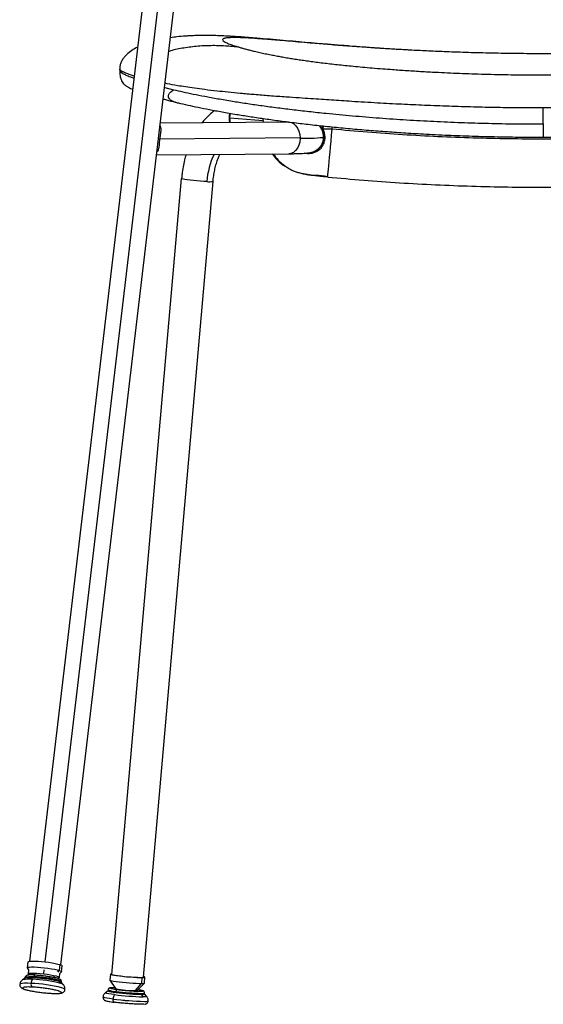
# Model space of a CAD drawing. Header units: millimetres. Extents: x 30 to 368, y 120 to 201.
# Tile 8 of 14: x 243 to 269, y 121 to 171. Entities that reach past the tile are written whole.
import ezdxf

# ---------------------------------------------------------------- set-up
doc = ezdxf.new("R2010")
doc.units = ezdxf.units.MM

msp = doc.modelspace()

# ---------------------------------------------------------------- linework, layer by layer
at = {"color": 7, "linetype": 'Continuous', "lineweight": 25}
for p, q in [((249.71, 177.002), (243.355, 123.231)), ((244.944, 123.044), (251.299, 176.815)), ((247.918, 168.399), (247.918, 168.306)), ((247.919, 168.385), (247.919, 168.389)), ((247.919, 168.307), (247.919, 168.306)), ((269.352, 165.607), (269.352, 166.417)), ((256.46, 165.702), (249.979, 165.647)), ((255.167, 165.87), (255.172, 165.691)), ((269.348, 165.607), (269.352, 165.607)), ((258.168, 165.299), (258.155, 165.335)), ((258.196, 165.346), (258.206, 165.318)), ((258.238, 164.96), (258.238, 165.029)), ((258.238, 164.961), (258.238, 164.937)), ((258.238, 164.937), (258.238, 164.96)), ((257.045, 164.902), (249.938, 164.842)), ((249.789, 164.045), (256.473, 164.102)), ((257.941, 164.338), (258.007, 164.379)), ((247.524, 122.569), (251.047, 162.844)), ((249.118, 122.43), (252.641, 162.704)), ((243.275, 123.198), (243.24, 122.903)), ((243.243, 122.892), (243.303, 122.798)), ((243.304, 122.803), (243.28, 122.596)), ((244.895, 123.061), (244.86, 122.765)), ((244.868, 122.409), (244.893, 122.615)), ((244.892, 122.61), (244.973, 122.688)), ((244.978, 122.697), (245.013, 122.993)), ((243.137, 122.38), (243.002, 122.287)), ((243.132, 122.415), (243.127, 122.373)), ((243.451, 122.569), (243.467, 122.544)), ((244.673, 122.399), (244.696, 122.422)), ((244.845, 122.27), (244.839, 122.221)), ((244.839, 122.221), (244.933, 122.107)), ((245.067, 122.043), (244.957, 122.165)), ((244.965, 122.156), (244.97, 122.198)), ((247.449, 122.576), (247.423, 122.277)), ((247.424, 122.275), (247.713, 121.85)), ((248.715, 121.745), (249.019, 122.108)), ((248.807, 121.754), (249.165, 122.122)), ((249.045, 122.407), (249.019, 122.108)), ((249.167, 122.125), (249.193, 122.423)), ((242.864, 122.062), (242.864, 122.062)), ((244.479, 121.605), (244.49, 121.603)), ((244.993, 121.882), (244.993, 121.881)), ((245.148, 121.792), (245.148, 121.792)), ((247.326, 121.737), (247.195, 121.64)), ((247.33, 121.785), (247.326, 121.735)), ((247.686, 121.889), (247.577, 121.891)), ((249.017, 121.606), (249.012, 121.556)), ((249.169, 121.574), (249.173, 121.623)), ((247.072, 121.422), (247.072, 121.421)), ((249.012, 121.556), (249.106, 121.433)), ((249.281, 121.457), (249.169, 121.576)), ((249.17, 121.199), (249.17, 121.199)), ((249.364, 121.221), (249.364, 121.221))]:
    msp.add_line(p, q, dxfattribs=at)
at = {"color": 8, "linetype": 'Continuous', "lineweight": 25}
for p, q in [((244.145, 123.2), (250.504, 177.004)), ((250.193, 167.458), (250.646, 167.341)), ((253.492, 165.916), (255.169, 165.792)), ((258.671, 165.341), (258.669, 165.445)), ((244.074, 122.598), (244.098, 122.804)), ((244.785, 122.677), (244.86, 122.765)), ((244.568, 122.423), (244.615, 122.477))]:
    msp.add_line(p, q, dxfattribs=at)
at = {"color": 8, "linetype": 'Continuous', "lineweight": 25, "flags": 128}
for points in [[(253.492, 165.916), (253.509, 166.075), (253.522, 166.132)], [(253.515, 165.677), (253.5, 165.763), (253.492, 165.916)], [(256.46, 165.702), (256.476, 165.702), (256.603, 165.679), (256.723, 165.617), (256.83, 165.521), (256.92, 165.395), (256.987, 165.245), (257.03, 165.078), (257.045, 164.902)], [(258.147, 165.331), (258.077, 165.44), (258.015, 165.514)], [(258.015, 165.514), (258.111, 165.392), (258.147, 165.331)], [(258.444, 162.917), (258.445, 162.927), (258.449, 162.971), (258.456, 163.052), (258.467, 163.167), (258.481, 163.315), (258.498, 163.493), (258.517, 163.7), (258.539, 163.933), (258.563, 164.187), (258.589, 164.459), (258.615, 164.744), (258.643, 165.04), (258.671, 165.341)], [(257.044, 164.866), (257.025, 164.692), (256.979, 164.528), (256.908, 164.382), (256.815, 164.261), (256.705, 164.172), (256.584, 164.118), (256.473, 164.102)], [(243.431, 122.113), (243.25, 122.119), (243.097, 122.117), (242.98, 122.107), (242.902, 122.091), (242.866, 122.069), (242.864, 122.062)], [(243.431, 122.113), (243.249, 122.118), (243.097, 122.116), (242.98, 122.107), (242.902, 122.091), (242.866, 122.068), (242.864, 122.062)], [(243.132, 122.415), (243.134, 122.42), (243.163, 122.438), (243.225, 122.451), (243.32, 122.459), (243.442, 122.46), (243.588, 122.456)], [(247.655, 121.542), (247.497, 121.564), (247.367, 121.585), (247.271, 121.604), (247.212, 121.621), (247.192, 121.636), (247.195, 121.64)], [(247.58, 121.319), (247.407, 121.343), (247.264, 121.366), (247.159, 121.387), (247.094, 121.406), (247.072, 121.421), (247.072, 121.422)], [(247.58, 121.319), (247.407, 121.342), (247.264, 121.365), (247.159, 121.387), (247.094, 121.406), (247.072, 121.421), (247.072, 121.421)], [(249.28, 121.458), (249.283, 121.453), (249.262, 121.442), (249.203, 121.436), (249.106, 121.433)]]:
    msp.add_lwpolyline(points, dxfattribs=at)
at = {"color": 7, "linetype": 'Continuous', "lineweight": 25, "flags": 128}
for points in [[(258.155, 165.335), (258.155, 165.335), (258.156, 165.336), (258.16, 165.337), (258.165, 165.338), (258.171, 165.34), (258.179, 165.342), (258.187, 165.344), (258.196, 165.346)], [(258.206, 165.318), (258.198, 165.314), (258.19, 165.31), (258.183, 165.307), (258.177, 165.304), (258.172, 165.302), (258.169, 165.3), (258.168, 165.299), (258.168, 165.299)], [(258.238, 164.937), (258.218, 164.923), (258.159, 164.911), (258.062, 164.899), (257.927, 164.89), (257.757, 164.881), (257.551, 164.875), (257.313, 164.87), (257.044, 164.866)], [(257.421, 163.054), (257.125, 163.103), (256.914, 163.16)], [(252.324, 162.693), (252.172, 162.701), (252.004, 162.712), (251.828, 162.727), (251.653, 162.743), (251.487, 162.762), (251.339, 162.78), (251.215, 162.799), (251.123, 162.816), (251.066, 162.831), (251.047, 162.844)], [(243.275, 123.198), (243.279, 123.207), (243.317, 123.224), (243.39, 123.235), (243.496, 123.241), (243.63, 123.24), (243.787, 123.233), (243.96, 123.219), (244.141, 123.201), (244.321, 123.177), (244.494, 123.151), (244.652, 123.121), (244.788, 123.091), (244.895, 123.061)], [(243.243, 122.892), (243.245, 122.911), (243.282, 122.928), (243.355, 122.94), (243.461, 122.945), (243.596, 122.944), (243.752, 122.937), (243.925, 122.923), (244.106, 122.905), (244.286, 122.882), (244.459, 122.855), (244.617, 122.825), (244.753, 122.795), (244.86, 122.765)], [(243.367, 122.541), (243.358, 122.544), (243.299, 122.571), (243.279, 122.595), (243.299, 122.614), (243.358, 122.627), (243.453, 122.634), (243.579, 122.635), (243.729, 122.629), (243.897, 122.616), (244.074, 122.598)], [(244.074, 122.598), (244.251, 122.575), (244.419, 122.548), (244.569, 122.519), (244.695, 122.49), (244.79, 122.461), (244.849, 122.433), (244.869, 122.41), (244.849, 122.391), (244.79, 122.378), (244.765, 122.375)], [(244.86, 122.765), (244.935, 122.736), (244.973, 122.711), (244.974, 122.689), (244.973, 122.688)], [(244.895, 123.061), (244.97, 123.032), (245.008, 123.006), (245.013, 122.993)], [(247.526, 122.591), (247.512, 122.59), (247.462, 122.583), (247.45, 122.573), (247.476, 122.56), (247.539, 122.544), (247.636, 122.526), (247.763, 122.507), (247.914, 122.488), (248.083, 122.469), (248.263, 122.451), (248.445, 122.436), (248.621, 122.423), (248.785, 122.414), (248.928, 122.408), (249.045, 122.407)], [(244.839, 122.221), (244.733, 122.251), (244.601, 122.281), (244.448, 122.31), (244.279, 122.337), (244.101, 122.361), (243.921, 122.381), (243.746, 122.397), (243.583, 122.407), (243.437, 122.411), (243.314, 122.41), (243.219, 122.402), (243.157, 122.389), (243.137, 122.38)], [(243.137, 122.38), (243.157, 122.389), (243.219, 122.402), (243.314, 122.41), (243.437, 122.411), (243.583, 122.407), (243.746, 122.397), (243.921, 122.381), (244.101, 122.361), (244.279, 122.337), (244.448, 122.31), (244.601, 122.281), (244.733, 122.251), (244.839, 122.221)], [(243.588, 122.456), (243.592, 122.475), (243.597, 122.493), (243.603, 122.508), (243.611, 122.521), (243.62, 122.531), (243.63, 122.537), (243.64, 122.54), (243.65, 122.539)], [(247.423, 122.277), (247.424, 122.275), (247.45, 122.262), (247.513, 122.246), (247.61, 122.228), (247.737, 122.209), (247.888, 122.19), (248.057, 122.171), (248.237, 122.153), (248.419, 122.138), (248.595, 122.125), (248.759, 122.116), (248.902, 122.11), (249.019, 122.108)], [(247.524, 122.569), (247.543, 122.557), (247.601, 122.541), (247.695, 122.524), (247.821, 122.505), (247.971, 122.486), (248.14, 122.468), (248.317, 122.451), (248.494, 122.437), (248.663, 122.426), (248.815, 122.418), (248.941, 122.415), (249.037, 122.416), (249.097, 122.421), (249.118, 122.43)], [(249.045, 122.407), (249.13, 122.409), (249.18, 122.415), (249.192, 122.426), (249.166, 122.439), (249.12, 122.451)], [(249.012, 121.556), (248.898, 121.558), (248.758, 121.563), (248.598, 121.572), (248.425, 121.583), (248.246, 121.598), (248.066, 121.615), (247.893, 121.633), (247.734, 121.652), (247.594, 121.671), (247.48, 121.69), (247.395, 121.707), (247.343, 121.722), (247.326, 121.735), (247.326, 121.735)], [(247.326, 121.735), (247.326, 121.735), (247.343, 121.722), (247.395, 121.707), (247.48, 121.69), (247.594, 121.671), (247.734, 121.652), (247.893, 121.633), (248.066, 121.615), (248.246, 121.598), (248.425, 121.583), (248.598, 121.572), (248.758, 121.563), (248.898, 121.558), (249.012, 121.556)], [(247.738, 121.702), (247.741, 121.721), (247.746, 121.74), (247.752, 121.757), (247.761, 121.772), (247.77, 121.785), (247.781, 121.794), (247.791, 121.8), (247.802, 121.802)], [(247.657, 121.155), (247.64, 121.158), (247.623, 121.167), (247.609, 121.182), (247.597, 121.203), (247.587, 121.227), (247.581, 121.256), (247.579, 121.287), (247.58, 121.319)]]:
    msp.add_lwpolyline(points, dxfattribs=at)
at = {"color": 8, "linetype": 'Continuous', "lineweight": 25}
for centre, radius, start, end in [((254.445, 165.904), 0.994, 166.2604, 193.1896), ((257.439, 164.96), 0.799, 0.0564, 24.8321), ((257.439, 164.96), 0.799, 0.0565, 24.789), ((256.189, 162.397), 3.876, 154.4282, 175.6126), ((257.712, 164.155), 0.0794, 158.111, 208.8404), ((257.471, 164.973), 0.8, 289.4975, 312.6033), ((243.325, 121.146), 1.186, 81.1424, 105.8235), ((244.836, 122.111), 0.159, 33.3123, 87.0217), ((244.88, 121.821), 0.291, 50.2888, 79.5151), ((244.983, 121.685), 0.197, 33.1167, 87.1141), ((244.983, 121.684), 0.197, 33.1313, 87.1072), ((247.742, 122.77), 1.068, 247.3045, 269.8075), ((249.061, 121.915), 0.313, 261.7927, 290.8852), ((249.225, 121.58), 0.385, 261.6888, 291.0777), ((249.225, 121.58), 0.385, 261.6964, 291.0635)]:
    msp.add_arc(centre, radius, start, end, dxfattribs=at)
at = {"color": 7, "linetype": 'Continuous', "lineweight": 25}
for centre, radius, start, end in [((255.938, 164.898), 1.106, 358.3843, 0.2332), ((258.232, 164.937), 0.0053, 358.3841, 0.0002), ((257.675, 165.541), 2.499, 215.3403, 239.8371), ((252.452, 163.6), 0.915, 262.01, 281.9649), ((243.604, 122.066), 0.18, 164.7449, 232.2152), ((243.827, 122.082), 0.398, 143.5716, 175.4789), ((243.147, 114.813), 7.306, 75.3654, 87.7731), ((243.147, 114.813), 7.306, 75.3654, 87.7731), ((243.248, 115.657), 6.666, 75.3654, 87.7731), ((243.36, 116.584), 5.876, 75.3654, 87.7731), ((244.795, 121.976), 0.248, 49.3291, 79.907), ((249.064, 122.377), 0.272, 260.5597, 292.2036), ((248.658, 126.055), 4.31, 257.3314, 270.7615), ((249.262, 133.436), 11.832, 262.5993, 268.8109), ((248.747, 121.901), 0.159, 258.5671, 292.3584), ((248.041, 121.287), 0.462, 146.5806, 176.1028), ((249.475, 135.907), 14.71, 262.5993, 268.8109), ((249.475, 135.906), 14.71, 262.5993, 268.8109), ((249.384, 134.853), 13.422, 262.5993, 268.8109), ((249.057, 121.863), 0.31, 261.6925, 291.0708)]:
    msp.add_arc(centre, radius, start, end, dxfattribs=at)
for points, knots in [([(262.293, 169.363), (262.088, 169.375), (261.618, 169.402), (260.915, 169.449), (260.21, 169.499), (259.508, 169.553), (258.803, 169.609), (258.096, 169.667), (257.45, 169.723), (256.816, 169.779), (256.166, 169.837), (255.497, 169.895), (254.919, 169.944), (254.432, 169.983), (254.032, 170.012), (253.676, 170.036), (253.349, 170.055), (253.024, 170.07), (252.73, 170.08), (252.454, 170.086), (252.214, 170.088), (251.995, 170.086), (251.811, 170.083), (251.641, 170.077), (251.458, 170.069), (251.18, 170.052), (250.856, 170.026), (250.598, 169.989), (250.49, 169.974)], [0, 0, 0, 0, 0.039905, 0.091839, 0.138915, 0.181266, 0.236369, 0.285957, 0.330404, 0.374698, 0.422781, 0.474847, 0.531475, 0.570276, 0.610805, 0.65192, 0.687037, 0.721834, 0.762026, 0.790257, 0.818519, 0.844713, 0.865477, 0.881606, 0.900068, 0.922416, 0.967369, 1, 1, 1, 1]), ([(269.349, 169.163), (268.902, 169.164), (268.033, 169.167), (266.77, 169.188), (265.586, 169.218), (264.521, 169.256), (263.569, 169.297), (262.925, 169.329), (262.524, 169.35), (262.346, 169.36), (262.171, 169.37), (261.999, 169.38), (261.83, 169.39), (261.664, 169.4), (261.372, 169.417), (260.959, 169.444), (260.432, 169.479), (259.927, 169.515), (259.442, 169.551), (258.979, 169.587), (258.536, 169.622), (258.115, 169.656), (257.633, 169.697), (257.102, 169.743), (256.532, 169.793), (256.08, 169.832), (255.725, 169.862), (255.455, 169.884), (255.2, 169.904), (254.959, 169.922), (254.694, 169.941), (254.415, 169.958), (254.137, 169.972), (253.946, 169.978), (253.816, 169.98), (253.734, 169.981), (253.656, 169.981), (253.584, 169.979), (253.517, 169.977), (253.439, 169.973), (253.355, 169.966), (253.275, 169.955), (253.212, 169.941), (253.165, 169.924), (253.136, 169.904), (253.118, 169.872), (253.142, 169.824), (253.245, 169.753), (253.418, 169.674), (253.651, 169.586), (253.86, 169.522), (253.964, 169.49)], [0, 0, 0, 0, 0.042425, 0.08236, 0.119815, 0.154799, 0.183552, 0.210412, 0.216183, 0.221859, 0.227442, 0.23293, 0.238324, 0.243624, 0.24883, 0.266394, 0.283356, 0.299725, 0.315514, 0.330734, 0.345399, 0.359525, 0.37313, 0.394506, 0.414793, 0.43548, 0.447542, 0.459777, 0.472244, 0.485002, 0.498103, 0.518621, 0.540339, 0.563394, 0.572843, 0.582523, 0.592437, 0.602593, 0.612994, 0.623644, 0.642997, 0.662945, 0.683509, 0.704705, 0.726551, 0.749059, 0.797808, 0.848486, 0.899916, 0.950187, 1, 1, 1, 1]), ([(284.733, 169.49), (284.83, 169.52), (285.025, 169.579), (285.246, 169.661), (285.382, 169.721), (285.461, 169.764), (285.503, 169.79), (285.535, 169.815), (285.558, 169.838), (285.57, 169.86), (285.573, 169.887), (285.55, 169.917), (285.491, 169.94), (285.436, 169.952), (285.404, 169.957), (285.369, 169.962), (285.331, 169.967), (285.29, 169.971), (285.224, 169.975), (285.126, 169.98), (284.981, 169.982), (284.818, 169.98), (284.635, 169.975), (284.432, 169.966), (284.211, 169.954), (283.935, 169.936), (283.591, 169.912), (283.163, 169.878), (282.766, 169.845), (282.424, 169.815), (282.152, 169.792), (281.874, 169.768), (281.588, 169.743), (281.291, 169.717), (280.781, 169.673), (280.026, 169.61), (279.284, 169.553), (278.772, 169.515), (278.521, 169.497), (278.264, 169.479), (278.003, 169.462), (277.736, 169.444), (277.464, 169.426), (276.94, 169.394), (276.126, 169.346), (274.986, 169.289), (273.735, 169.239), (272.372, 169.197), (270.898, 169.169), (269.878, 169.165), (269.349, 169.163)], [0, 0, 0, 0, 0.045905, 0.092514, 0.140275, 0.159191, 0.17782, 0.196166, 0.214234, 0.23203, 0.249558, 0.287134, 0.322888, 0.331961, 0.340916, 0.349754, 0.358478, 0.367088, 0.375586, 0.396215, 0.415904, 0.434689, 0.452614, 0.469728, 0.486087, 0.501757, 0.523477, 0.544337, 0.564605, 0.575001, 0.58545, 0.595987, 0.60585, 0.616286, 0.627314, 0.658532, 0.692427, 0.700421, 0.708561, 0.716846, 0.725278, 0.733859, 0.742591, 0.751473, 0.784272, 0.820483, 0.86014, 0.903266, 0.949881, 1, 1, 1, 1]), ([(248.822, 169.493), (248.796, 169.481), (248.673, 169.422), (248.448, 169.279), (248.227, 169.089), (248.078, 168.903), (247.989, 168.744), (247.929, 168.57), (247.922, 168.449), (247.918, 168.388)], [0, 0, 0, 0, 0.0538596, 0.2564518, 0.4856195, 0.607559, 0.733649, 0.8641588, 1, 1, 1, 1]), ([(253.964, 169.49), (254.021, 169.474), (254.132, 169.442), (254.319, 169.392), (254.521, 169.34), (254.709, 169.294), (254.875, 169.256), (255.009, 169.226), (255.146, 169.196), (255.286, 169.166), (255.43, 169.137), (255.609, 169.101), (255.826, 169.059), (256.088, 169.012), (256.359, 168.965), (256.638, 168.919), (256.923, 168.874), (257.219, 168.83), (257.527, 168.787), (257.853, 168.744), (258.198, 168.7), (258.56, 168.657), (258.934, 168.615), (259.327, 168.574), (259.747, 168.532), (260.205, 168.489), (260.704, 168.445), (261.213, 168.403), (261.677, 168.368), (262.085, 168.339), (262.457, 168.313), (262.84, 168.289), (263.234, 168.265), (263.639, 168.243), (264.313, 168.208), (265.28, 168.165), (266.564, 168.124), (267.928, 168.098), (269.403, 168.088), (270.929, 168.099), (272.101, 168.125), (272.858, 168.148), (273.232, 168.161), (273.599, 168.175), (273.959, 168.19), (274.313, 168.206), (274.756, 168.227), (275.283, 168.255), (275.887, 168.291), (276.465, 168.328), (277.044, 168.37), (277.594, 168.412), (278.111, 168.455), (278.569, 168.496), (278.992, 168.536), (279.38, 168.575), (279.781, 168.617), (280.196, 168.664), (280.625, 168.716), (281.029, 168.768), (281.406, 168.82), (281.724, 168.867), (281.996, 168.909), (282.231, 168.947), (282.46, 168.986), (282.683, 169.025), (282.901, 169.065), (283.16, 169.115), (283.451, 169.174), (283.764, 169.242), (284.047, 169.308), (284.302, 169.372), (284.532, 169.432), (284.665, 169.471), (284.733, 169.49)], [0, 0, 0, 0, 0.018076, 0.035842, 0.053306, 0.071337, 0.081109, 0.09063, 0.099904, 0.108934, 0.117722, 0.126274, 0.14011, 0.153318, 0.165919, 0.17794, 0.18941, 0.200106, 0.210656, 0.221102, 0.231493, 0.241873, 0.25229, 0.262274, 0.272983, 0.284451, 0.296707, 0.309772, 0.321536, 0.330165, 0.339016, 0.348092, 0.357395, 0.366929, 0.376697, 0.404869, 0.434783, 0.466474, 0.499974, 0.537553, 0.572851, 0.581725, 0.590446, 0.599016, 0.607435, 0.615705, 0.623826, 0.638609, 0.652855, 0.666576, 0.67978, 0.694318, 0.706299, 0.717579, 0.728176, 0.738114, 0.747421, 0.759901, 0.77234, 0.784818, 0.797415, 0.810209, 0.819715, 0.829607, 0.839903, 0.850617, 0.861766, 0.873361, 0.893134, 0.914195, 0.936582, 0.957391, 0.978525, 1, 1, 1, 1]), ([(247.918, 168.307), (247.922, 168.22), (247.93, 168.054), (247.982, 167.86), (248.05, 167.712), (248.107, 167.641), (248.145, 167.605), (248.193, 167.564), (248.243, 167.53), (248.296, 167.497), (248.352, 167.466), (248.429, 167.428), (248.498, 167.396), (248.557, 167.372), (248.571, 167.366)], [0, 0, 0, 0, 0.076068, 0.143787, 0.203723, 0.291923, 0.374507, 0.457585, 0.541194, 0.625366, 0.71013, 0.79551, 0.953064, 1, 1, 1, 1]), ([(250.882, 166.661), (250.858, 166.666), (250.813, 166.677), (250.748, 166.696), (250.688, 166.715), (250.613, 166.744), (250.542, 166.778), (250.471, 166.831), (250.433, 166.87), (250.409, 166.909), (250.395, 166.939), (250.388, 166.968), (250.382, 167.016), (250.393, 167.075), (250.422, 167.135), (250.472, 167.205), (250.545, 167.274), (250.613, 167.319), (250.646, 167.341)], [0, 0, 0, 0, 0.072824, 0.138806, 0.197986, 0.250423, 0.359454, 0.400169, 0.437944, 0.45495, 0.471557, 0.489617, 0.506419, 0.569194, 0.646011, 0.715395, 0.857873, 1, 1, 1, 1]), ([(250.646, 167.341), (250.799, 167.306), (251.103, 167.236), (251.63, 167.125), (252.215, 167.009), (252.874, 166.888), (253.576, 166.769), (254.303, 166.655), (255.032, 166.549), (255.809, 166.443), (256.629, 166.341), (257.484, 166.243), (258.504, 166.135), (259.695, 166.022), (261.057, 165.911), (262.431, 165.817), (263.81, 165.74), (265.191, 165.681), (266.575, 165.639), (267.961, 165.612), (268.885, 165.609), (269.348, 165.607)], [0, 0, 0, 0, 0.050046, 0.099953, 0.149899, 0.200206, 0.251172, 0.293449, 0.335528, 0.377694, 0.420222, 0.462537, 0.504436, 0.566912, 0.629396, 0.691618, 0.753475, 0.815148, 0.87674, 0.938317, 1, 1, 1, 1]), ([(250.765, 166.691), (250.602, 166.733), (250.365, 166.794), (250.18, 166.847), (250.122, 166.863)], [0, 0, 0, 0, 0.690305, 1, 1, 1, 1]), ([(250.902, 166.656), (250.902, 166.656), (250.902, 166.656), (250.901, 166.656), (250.901, 166.656), (250.901, 166.656), (250.9, 166.656), (250.9, 166.657), (250.899, 166.657), (250.899, 166.657), (250.897, 166.657), (250.89, 166.659), (250.885, 166.66), (250.882, 166.661)], [0, 0, 0, 0, 0.041338, 0.072983, 0.089397, 0.10301, 0.115317, 0.126095, 0.138377, 0.152887, 0.198037, 0.366857, 1, 1, 1, 1]), ([(269.348, 164.922), (268.931, 164.923), (268.102, 164.926), (266.85, 164.948), (265.606, 164.982), (264.363, 165.031), (263.218, 165.088), (262.174, 165.152), (261.223, 165.219), (260.281, 165.293), (259.344, 165.377), (258.434, 165.466), (257.565, 165.56), (256.732, 165.659), (255.939, 165.761), (255.185, 165.866), (254.476, 165.973), (253.771, 166.086), (253.091, 166.204), (252.45, 166.324), (251.88, 166.439), (251.358, 166.55), (251.056, 166.621), (250.902, 166.656)], [0, 0, 0, 0, 0.056469, 0.1122808, 0.1697227, 0.2252027, 0.2814256, 0.3259235, 0.3685402, 0.4126918, 0.4570928, 0.5004192, 0.542699, 0.5840678, 0.625869, 0.6673823, 0.7090532, 0.7506315, 0.8005522, 0.8500478, 0.8994333, 0.9487328, 1, 1, 1, 1]), ([(287.795, 166.666), (287.641, 166.63), (287.339, 166.559), (286.817, 166.447), (286.247, 166.332), (285.606, 166.211), (284.926, 166.093), (284.221, 165.979), (283.512, 165.872), (282.821, 165.775), (282.161, 165.688), (281.55, 165.613), (280.917, 165.54), (280.106, 165.453), (279.096, 165.354), (277.906, 165.253), (276.696, 165.164), (275.478, 165.089), (274.253, 165.028), (273.025, 164.98), (271.802, 164.947), (270.572, 164.926), (269.758, 164.923), (269.348, 164.922)], [0, 0, 0, 0, 0.05128, 0.100574, 0.149939, 0.199439, 0.249363, 0.290937, 0.332607, 0.374125, 0.405429, 0.437039, 0.467645, 0.499587, 0.555275, 0.611527, 0.666182, 0.722708, 0.778658, 0.833324, 0.889699, 0.94453, 1, 1, 1, 1]), ([(252.715, 166.276), (252.705, 166.27), (252.617, 166.213), (252.462, 166.079), (252.257, 165.883), (252.135, 165.735), (252.078, 165.665)], [0, 0, 0, 0, 0.039017, 0.367826, 0.703087, 1, 1, 1, 1]), ([(249.963, 165.515), (249.97, 165.5), (249.985, 165.464), (249.995, 165.402), (249.999, 165.327), (249.994, 165.245), (249.984, 165.159), (249.972, 165.081), (249.957, 164.98), (249.946, 164.898), (249.938, 164.842)], [0, 0, 0, 0, 0.1026901, 0.234767, 0.34557, 0.4950881, 0.617217, 0.7196942, 0.8088876, 1, 1, 1, 1]), ([(258.184, 165.495), (258.179, 165.488), (258.165, 165.469), (258.153, 165.43), (258.147, 165.383), (258.152, 165.351), (258.155, 165.335)], [0, 0, 0, 0, 0.1438831, 0.429196, 0.7137855, 1, 1, 1, 1]), ([(269.348, 165.607), (269.348, 165.521), (269.348, 165.35), (269.348, 165.154), (269.348, 165.029), (269.348, 164.965), (269.348, 164.927), (269.348, 164.923), (269.348, 164.922)], [0, 0, 0, 0, 0.295342, 0.584168, 0.710836, 0.821031, 0.916001, 1, 1, 1, 1]), ([(258.206, 165.318), (258.231, 165.255), (258.281, 165.127), (258.299, 164.923), (258.275, 164.726), (258.208, 164.544), (258.105, 164.386), (257.973, 164.26), (257.818, 164.166), (257.701, 164.133), (257.642, 164.117)], [0, 0, 0, 0, 0.1248262, 0.2500864, 0.3753619, 0.5002895, 0.6252951, 0.7503718, 0.8748125, 1, 1, 1, 1]), ([(258.157, 165.336), (258.159, 165.33), (258.162, 165.318), (258.167, 165.307), (258.17, 165.3)], [0, 0, 0, 0, 0.45258, 1, 1, 1, 1]), ([(258.168, 165.299), (258.192, 165.24), (258.239, 165.122), (258.245, 164.998), (258.248, 164.935)], [0, 0, 0, 0, 0.4998264, 1, 1, 1, 1]), ([(258.671, 165.341), (258.592, 165.342), (258.433, 165.343), (258.275, 165.345), (258.196, 165.346)], [0, 0, 0, 0, 0.501723, 1, 1, 1, 1]), ([(280.088, 165.341), (278.901, 165.24), (276.526, 165.039), (272.954, 164.879), (269.38, 164.821), (265.805, 164.879), (262.233, 165.039), (259.859, 165.241), (258.671, 165.341)], [0, 0, 0, 0, 0.166696, 0.333317, 0.500022, 0.666703, 0.833309, 1, 1, 1, 1]), ([(249.938, 164.842), (249.932, 164.788), (249.921, 164.679), (249.91, 164.526), (249.896, 164.42), (249.879, 164.338), (249.86, 164.264), (249.827, 164.224), (249.808, 164.2)], [0, 0, 0, 0, 0.204, 0.40823, 0.612216, 0.685248, 0.817425, 1, 1, 1, 1]), ([(256.473, 164.102), (256.477, 164.102), (256.563, 164.103), (256.712, 164.105), (256.918, 164.109), (257.098, 164.115), (257.258, 164.123), (257.384, 164.133), (257.482, 164.145), (257.559, 164.158), (257.633, 164.176), (257.708, 164.2), (257.796, 164.238), (257.893, 164.295), (257.992, 164.375), (258.083, 164.478), (258.159, 164.602), (258.211, 164.741), (258.237, 164.855), (258.235, 164.921), (258.234, 164.937)], [0, 0, 0, 0, 0.004433, 0.101631, 0.199565, 0.298777, 0.400466, 0.508002, 0.583609, 0.639343, 0.675262, 0.709229, 0.742743, 0.778091, 0.816649, 0.857429, 0.89966, 0.942786, 0.986371, 1, 1, 1, 1]), ([(258.248, 164.935), (258.237, 164.845), (258.217, 164.664), (258.1, 164.455), (257.989, 164.37), (257.943, 164.336)], [0, 0, 0, 0, 0.370929, 0.743303, 1, 1, 1, 1]), ([(251.276, 164.058), (251.25, 163.968), (251.191, 163.763), (251.123, 163.432), (251.073, 163.116), (251.056, 162.918), (251.05, 162.843)], [0, 0, 0, 0, 0.23171, 0.526145, 0.820094, 1, 1, 1, 1]), ([(252.643, 162.704), (252.647, 162.75), (252.658, 162.894), (252.695, 163.13), (252.752, 163.408), (252.826, 163.673), (252.902, 163.896), (252.958, 164.022), (252.98, 164.072)], [0, 0, 0, 0, 0.092992, 0.288855, 0.484184, 0.678722, 0.872235, 1, 1, 1, 1]), ([(255.692, 164.096), (255.709, 164.067), (255.793, 163.923), (255.986, 163.724), (256.23, 163.513), (256.44, 163.375), (256.626, 163.274), (256.807, 163.2), (256.992, 163.141), (257.197, 163.09), (257.415, 163.048), (257.605, 163.022), (257.713, 163.017), (257.782, 163.024), (257.876, 163.022), (257.995, 163.013), (258.136, 162.997), (258.292, 162.975), (258.394, 162.959), (258.447, 162.951)], [0, 0, 0, 0, 0.0287793, 0.1425667, 0.2354451, 0.307055, 0.360199, 0.4142663, 0.4780531, 0.553548, 0.6317721, 0.6966462, 0.7599749, 0.7945226, 0.8299804, 0.8676404, 0.9080276, 0.9519331, 1, 1, 1, 1]), ([(258.011, 164.378), (257.995, 164.365), (257.972, 164.346), (257.946, 164.333), (257.938, 164.329)], [0, 0, 0, 0, 0.69898, 1, 1, 1, 1]), ([(258.007, 164.379), (258.008, 164.38), (258.01, 164.381), (258.012, 164.383), (258.012, 164.384)], [0, 0, 0, 0, 0.56, 1, 1, 1, 1]), ([(258.444, 162.919), (258.345, 162.929), (258.148, 162.948), (257.875, 162.979), (257.64, 163.01), (257.483, 163.034), (257.461, 163.042), (257.454, 163.045)], [0, 0, 0, 0, 0.210841, 0.421183, 0.632125, 0.88001, 1, 1, 1, 1]), ([(258.444, 162.917), (259.656, 162.815), (262.081, 162.609), (265.729, 162.445), (269.38, 162.385), (273.03, 162.449), (275.836, 162.561), (277.421, 162.69), (277.793, 162.72)], [0, 0, 0, 0, 0.188451, 0.376821, 0.565304, 0.753817, 0.942198, 1, 1, 1, 1]), ([(243.016, 122.295), (243.007, 122.29), (242.977, 122.273), (242.928, 122.223), (242.881, 122.149), (242.87, 122.09), (242.865, 122.062)], [0, 0, 0, 0, 0.120049, 0.414249, 0.719451, 1, 1, 1, 1]), ([(243.625, 122.54), (243.608, 122.541), (243.543, 122.544), (243.447, 122.545), (243.34, 122.54), (243.266, 122.531), (243.213, 122.516), (243.171, 122.492), (243.137, 122.451), (243.136, 122.423), (243.136, 122.414)], [0, 0, 0, 0, 0.064066, 0.249159, 0.436626, 0.630287, 0.763536, 0.87571, 0.960295, 1, 1, 1, 1]), ([(243.65, 122.539), (243.711, 122.535), (243.837, 122.528), (244.052, 122.506), (244.274, 122.477), (244.481, 122.443), (244.65, 122.407), (244.78, 122.372), (244.827, 122.351), (244.85, 122.341)], [0, 0, 0, 0, 0.136229, 0.281359, 0.431886, 0.582381, 0.727512, 0.863771, 1, 1, 1, 1]), ([(244.966, 122.2), (244.968, 122.209), (244.973, 122.236), (244.953, 122.276), (244.925, 122.306), (244.903, 122.322), (244.885, 122.33), (244.88, 122.332)], [0, 0, 0, 0, 0.125169, 0.35437, 0.589948, 0.881714, 1, 1, 1, 1]), ([(242.865, 122.062), (242.864, 122.06), (242.857, 122.035), (242.869, 121.984), (242.897, 121.93), (242.934, 121.893), (242.977, 121.863), (243.031, 121.837), (243.082, 121.819), (243.11, 121.809)], [0, 0, 0, 0, 0.011441, 0.149093, 0.268832, 0.39168, 0.537715, 0.745472, 1, 1, 1, 1]), ([(243.11, 121.809), (243.128, 121.804), (243.154, 121.795), (243.187, 121.787), (243.199, 121.784)], [0, 0, 0, 0, 0.660311, 1, 1, 1, 1]), ([(243.226, 121.781), (243.246, 121.775), (243.316, 121.755), (243.49, 121.72), (243.734, 121.679), (243.999, 121.644), (244.256, 121.618), (244.407, 121.61), (244.479, 121.605)], [0, 0, 0, 0, 0.073535, 0.258348, 0.450028, 0.641675, 0.826488, 1, 1, 1, 1]), ([(244.805, 121.733), (244.768, 121.744), (244.681, 121.769), (244.485, 121.809), (244.239, 121.85), (243.974, 121.885), (243.717, 121.911), (243.567, 121.919), (243.494, 121.924)], [0, 0, 0, 0, 0.1325828, 0.3056165, 0.4850799, 0.6645126, 0.8375464, 1, 1, 1, 1]), ([(244.49, 121.604), (244.535, 121.602), (244.632, 121.598), (244.76, 121.598), (244.875, 121.604), (244.957, 121.616), (245.019, 121.634), (245.07, 121.659), (245.116, 121.704), (245.145, 121.753), (245.145, 121.785), (245.145, 121.793)], [0, 0, 0, 0, 0.13955, 0.3005445, 0.4649254, 0.6382632, 0.740229, 0.8273056, 0.9007729, 0.9754251, 1, 1, 1, 1]), ([(245.145, 121.793), (245.148, 121.82), (245.153, 121.876), (245.127, 121.955), (245.093, 122.015), (245.068, 122.04), (245.059, 122.049)], [0, 0, 0, 0, 0.2723893, 0.5727626, 0.8454479, 1, 1, 1, 1]), ([(247.2, 121.642), (247.184, 121.63), (247.146, 121.601), (247.101, 121.533), (247.074, 121.468), (247.075, 121.429), (247.076, 121.421)], [0, 0, 0, 0, 0.238028, 0.56146, 0.905143, 1, 1, 1, 1]), ([(247.568, 121.891), (247.553, 121.891), (247.506, 121.891), (247.459, 121.888), (247.422, 121.882), (247.394, 121.874), (247.362, 121.854), (247.337, 121.822), (247.333, 121.798), (247.332, 121.787)], [0, 0, 0, 0, 0.155797, 0.46645, 0.635857, 0.752436, 0.851023, 0.933278, 1, 1, 1, 1]), ([(247.802, 121.802), (247.862, 121.794), (247.984, 121.779), (248.198, 121.758), (248.421, 121.739), (248.633, 121.725), (248.813, 121.717), (248.949, 121.715), (249.039, 121.718), (249.058, 121.723), (249.067, 121.725)], [0, 0, 0, 0, 0.123367, 0.254796, 0.391111, 0.527398, 0.658827, 0.782222, 0.905589, 1, 1, 1, 1]), ([(249.172, 121.62), (249.172, 121.622), (249.177, 121.637), (249.169, 121.666), (249.153, 121.697), (249.132, 121.716), (249.111, 121.73), (249.085, 121.741), (249.045, 121.752), (248.974, 121.767), (248.902, 121.78), (248.849, 121.787), (248.841, 121.788)], [0, 0, 0, 0, 0.008, 0.072886, 0.126224, 0.177443, 0.236514, 0.332961, 0.496824, 0.71864, 0.954236, 1, 1, 1, 1]), ([(247.075, 121.422), (247.074, 121.414), (247.068, 121.386), (247.083, 121.34), (247.11, 121.296), (247.141, 121.268), (247.171, 121.25), (247.203, 121.236), (247.248, 121.222), (247.317, 121.206), (247.423, 121.188), (247.534, 121.171), (247.619, 121.16), (247.653, 121.155)], [0, 0, 0, 0, 0.0227243, 0.0820766, 0.1317301, 0.1782084, 0.2275846, 0.2947334, 0.3976928, 0.5658346, 0.7240932, 0.8908957, 1, 1, 1, 1]), ([(249.133, 121.057), (249.131, 121.057), (249.114, 121.053), (249.023, 121.052), (248.864, 121.054), (248.649, 121.064), (248.396, 121.081), (248.129, 121.103), (247.873, 121.128), (247.728, 121.146), (247.657, 121.155)], [0, 0, 0, 0, 0.014353, 0.148651, 0.282923, 0.425966, 0.574325, 0.722659, 0.865703, 1, 1, 1, 1]), ([(249.168, 121.057), (249.17, 121.058), (249.189, 121.059), (249.212, 121.063), (249.25, 121.073), (249.293, 121.095), (249.334, 121.134), (249.36, 121.18), (249.36, 121.211), (249.36, 121.221)], [0, 0, 0, 0, 0.039217, 0.29081, 0.478748, 0.621989, 0.768964, 0.926834, 1, 1, 1, 1]), ([(249.362, 121.222), (249.363, 121.252), (249.364, 121.309), (249.334, 121.386), (249.301, 121.439), (249.277, 121.46), (249.27, 121.467)], [0, 0, 0, 0, 0.319093, 0.621406, 0.887177, 1, 1, 1, 1])]:
    msp.add_open_spline(points, degree=3, knots=knots, dxfattribs=at)
at = {"color": 8, "linetype": 'Continuous', "lineweight": 25}
for points, knots in [([(253.964, 169.49), (253.733, 169.515), (253.258, 169.565), (252.532, 169.579), (251.797, 169.546), (251.091, 169.446), (250.627, 169.357), (250.411, 169.279), (250.408, 169.278)], [0, 0, 0, 0, 0.195257, 0.40025, 0.607885, 0.809652, 0.996864, 1, 1, 1, 1]), ([(269.349, 169.158), (269.349, 169.164), (269.349, 169.18), (269.349, 169.169), (269.349, 169.163)], [0, 0, 0, 0, 0.376407, 1, 1, 1, 1]), ([(248.65, 168.036), (248.613, 168.047), (248.462, 168.091), (248.273, 168.16), (248.123, 168.224), (248.046, 168.265), (248.009, 168.286), (247.979, 168.307), (247.954, 168.327), (247.936, 168.346), (247.924, 168.364), (247.918, 168.377), (247.918, 168.384), (247.919, 168.385)], [0, 0, 0, 0, 0.075251, 0.307125, 0.533513, 0.599163, 0.664326, 0.729001, 0.793184, 0.856875, 0.920075, 0.982785, 1, 1, 1, 1]), ([(247.919, 168.306), (247.927, 168.286), (247.942, 168.246), (248.054, 168.171), (248.226, 168.085), (248.418, 168.003), (248.578, 167.946), (248.637, 167.925)], [0, 0, 0, 0, 0.211781, 0.432092, 0.652026, 0.872077, 1, 1, 1, 1]), ([(269.352, 166.417), (268.967, 166.418), (268.19, 166.42), (267.01, 166.436), (265.806, 166.463), (264.578, 166.5), (263.369, 166.547), (262.159, 166.603), (260.929, 166.669), (259.914, 166.73), (259.141, 166.78), (258.63, 166.813), (258.114, 166.848), (257.568, 166.885), (256.969, 166.925), (256.263, 166.973), (255.5, 167.029), (254.728, 167.091), (254.028, 167.152), (253.399, 167.213), (252.797, 167.277), (252.231, 167.344), (251.706, 167.414), (251.25, 167.481), (250.784, 167.556), (250.439, 167.616), (250.252, 167.654), (250.217, 167.661)], [0, 0, 0, 0, 0.048776, 0.0986598, 0.1496544, 0.2017454, 0.2549338, 0.3040327, 0.3570881, 0.4138916, 0.4366601, 0.4595354, 0.4820377, 0.5063743, 0.5342368, 0.565655, 0.6076329, 0.6484136, 0.6879339, 0.7261386, 0.7630046, 0.8072837, 0.8495976, 0.8899444, 0.9283633, 0.9866195, 1, 1, 1, 1]), ([(288.479, 167.661), (288.442, 167.654), (288.252, 167.615), (287.906, 167.555), (287.442, 167.48), (286.991, 167.414), (286.469, 167.345), (285.917, 167.279), (285.343, 167.217), (284.761, 167.161), (284.043, 167.097), (283.451, 167.049), (283.032, 167.018), (282.898, 167.008), (282.761, 166.998), (282.623, 166.988), (282.483, 166.978), (282.194, 166.957), (281.724, 166.925), (281.034, 166.878), (280.371, 166.833), (279.759, 166.794), (279.219, 166.759), (278.718, 166.727), (278.165, 166.693), (277.564, 166.658), (276.852, 166.62), (276.126, 166.584), (275.118, 166.538), (273.841, 166.49), (272.31, 166.448), (270.818, 166.422), (269.836, 166.419), (269.352, 166.417)], [0, 0, 0, 0, 0.01414, 0.072643, 0.110456, 0.150388, 0.192456, 0.236647, 0.271053, 0.306712, 0.343613, 0.394138, 0.400905, 0.407706, 0.41454, 0.421408, 0.428307, 0.435239, 0.463781, 0.495835, 0.53144, 0.554091, 0.57797, 0.60306, 0.62013, 0.65049, 0.681234, 0.712366, 0.743885, 0.810527, 0.875435, 0.938596, 1, 1, 1, 1]), ([(258.237, 165.489), (258.234, 165.486), (258.222, 165.476), (258.207, 165.451), (258.194, 165.418), (258.19, 165.381), (258.194, 165.358), (258.196, 165.346)], [0, 0, 0, 0, 0.082573, 0.312492, 0.541885, 0.770305, 1, 1, 1, 1]), ([(257.642, 164.117), (257.566, 164.105), (257.449, 164.086), (257.328, 164.116), (257.285, 164.126)], [0, 0, 0, 0, 0.645423, 1, 1, 1, 1]), ([(257.943, 164.336), (257.925, 164.316), (257.896, 164.286), (257.857, 164.273), (257.843, 164.268)], [0, 0, 0, 0, 0.632921, 1, 1, 1, 1]), ([(243.494, 121.924), (243.427, 121.926), (243.289, 121.931), (243.132, 121.924), (243.029, 121.906), (242.996, 121.878), (243.036, 121.843), (243.115, 121.81), (243.196, 121.788), (243.226, 121.781)], [0, 0, 0, 0, 0.14458, 0.298604, 0.458353, 0.618073, 0.772098, 0.916705, 1, 1, 1, 1]), ([(244.479, 121.605), (244.546, 121.603), (244.684, 121.598), (244.842, 121.605), (244.945, 121.622), (244.978, 121.651), (244.936, 121.686), (244.873, 121.714), (244.814, 121.73), (244.805, 121.733)], [0, 0, 0, 0, 0.153275, 0.316564, 0.48592, 0.655247, 0.818536, 0.971841, 1, 1, 1, 1]), ([(247.577, 121.891), (247.544, 121.89), (247.474, 121.889), (247.431, 121.879), (247.443, 121.865), (247.517, 121.845), (247.638, 121.824), (247.749, 121.809), (247.802, 121.802)], [0, 0, 0, 0, 0.157714, 0.325734, 0.5, 0.674231, 0.842251, 1, 1, 1, 1]), ([(249.067, 121.725), (249.071, 121.726), (249.094, 121.73), (249.074, 121.742), (249.002, 121.761), (248.917, 121.777), (248.851, 121.787), (248.84, 121.788)], [0, 0, 0, 0, 0.079469, 0.37211, 0.664691, 0.946843, 1, 1, 1, 1])]:
    msp.add_open_spline(points, degree=3, knots=knots, dxfattribs=at)

doc.saveas('drawing.dxf')
